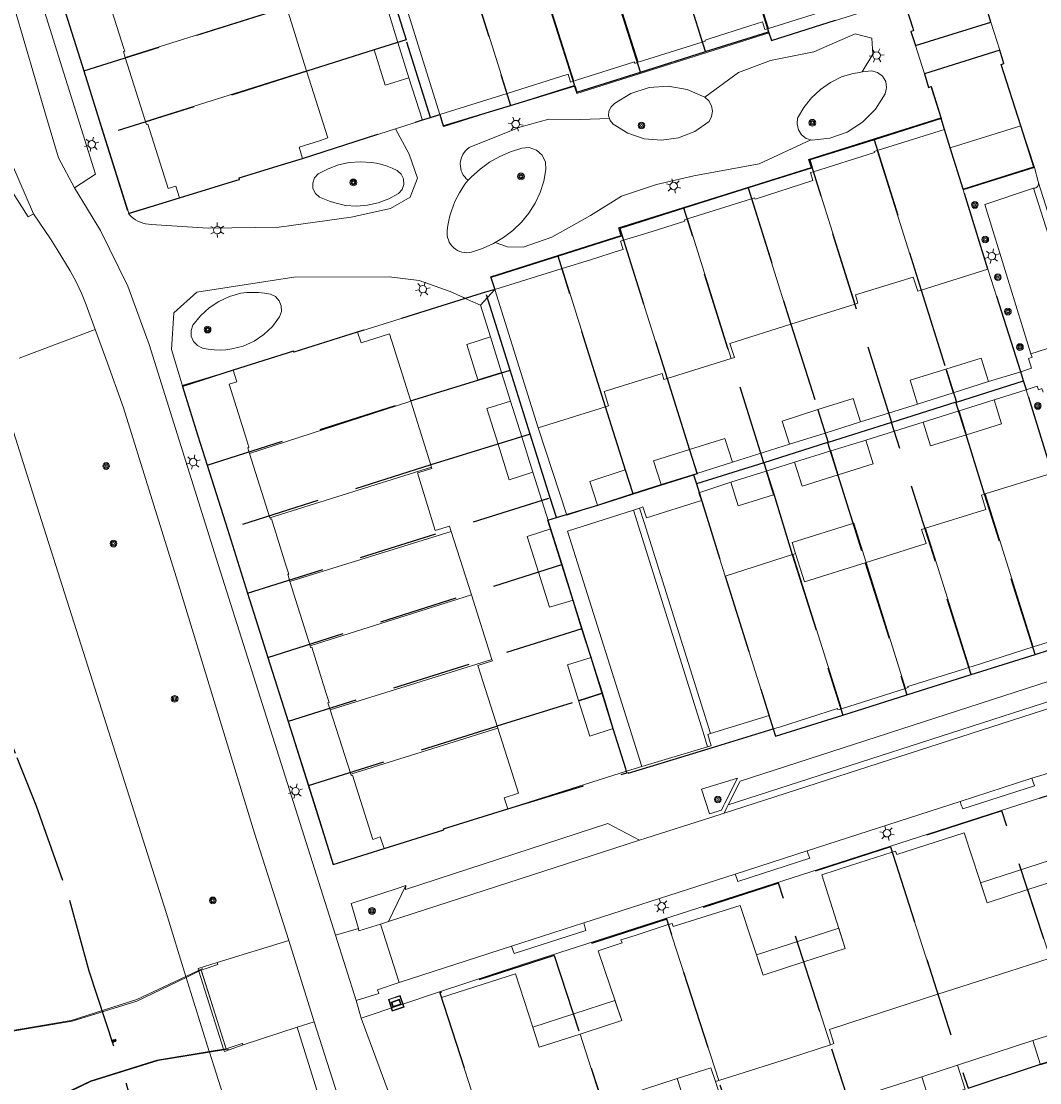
# Model space of a CAD drawing. Header units: metres. Extents: x 89872 to 94585, y 463299 to 469000.
# Tile 156 of 230: x 90868 to 90950, y 465826 to 465911. Entities that reach past the tile are written whole.
import ezdxf
from ezdxf.enums import TextEntityAlignment as Align

# ---------------------------------------------------------------- set-up
doc = ezdxf.new("R2010")
doc.units = ezdxf.units.M
doc.linetypes.add('HIDDEN', pattern=[9.525, 6.35, -3.175])
doc.layers.get('0').update_dxf_attribs({"linetype": 'CONTINUOUS'})
for name, color, linetype, lineweight in [('B-WE-BV-LEUNING-G', 251, 'CONTINUOUS', 13), ('B-WE-GK-BESCHOEIING_DAMWAND-G', 251, 'CONTINUOUS', 13), ('B-WE-GR-BEPLANTING_CULTUUR-G', 251, 'CONTINUOUS', 13), ('B-WE-GR-BOOM-S', 251, 'CONTINUOUS', 13), ('B-WE-IE-TERREINAFSCHEIDING-G', 251, 'CONTINUOUS', 13), ('B-WE-KL-ET_LS_OV_LICHTMAST-S', 251, 'CONTINUOUS', 13), ('B-WE-KL-ET_LS_SR_BORD-S', 251, 'CONTINUOUS', 13), ('B-WE-KW-KUNSTWERK-GV', 251, 'CONTINUOUS', 13), ('B-WE-KW-KUNSTWERK_STEIGER-G', 251, 'CONTINUOUS', 13), ('B-WE-OG-TOPOGRAFIE_BEBOUWING-GV', 251, 'CONTINUOUS', 13), ('B-WE-OG-TOPOGRAFIE_BEBOUWING_LUIFEL-GV', 251, 'CONTINUOUS', 13), ('B-WE-OG-TOPOGRAFIE_HUISNUMMER-T25', 251, 'CONTINUOUS', 13), ('B-WE-VH-VERHARDING-GV', 251, 'CONTINUOUS', 13), ('B_OVERBOUWLIJN_LIJN_0', 251, 'CONTINUOUS', 13), ('Percelen', 10, 'HIDDEN', 25), ('S_GBKN_SYMBOOL_GV_GROOT_1', 251, 'CONTINUOUS', 13)]:
    doc.layers.add(name, color=color, linetype=linetype, lineweight=lineweight)
doc.styles.get("Standard").update_dxf_attribs({"font": 'isocp.shx'})

# ---------------------------------------------------------------- blocks, each defined once
blk = doc.blocks.new('Q_LICHTMAST')
for points in [[(-0.26, 0.15), (-0.52, 0.3)], [(0, 0.3), (0, 0.6)], [(0.26, 0.15), (0.52, 0.3)], [(-0.26, -0.15), (-0.52, -0.3)], [(0, -0.3), (0, -0.6)], [(0.26, -0.15), (0.52, -0.3)]]:
    blk.add_lwpolyline(points)
blk.add_circle((0, 0), 0.3)
blk = doc.blocks.new('Q_STRAATNAAMBORD')
for points in [[(-0.5, 0.5), (0.5, 0.5), (0.5, -0.5), (-0.5, -0.5)], [(-0.369, 0.22), (0.358, 0.22), (0.358, -0.214), (-0.369, -0.214)]]:
    blk.add_lwpolyline(points, close=True)
for points in [[(-0.442, 0.464), (0.438, 0.464, -0.414214), (0.459, 0.442), (0.459, -0.437, -0.414214), (0.438, -0.459), (-0.442, -0.459, -0.414214), (-0.463, -0.437), (-0.463, 0.442), (-0.463, 0.444), (-0.463, 0.446), (-0.463, 0.448), (-0.462, 0.45), (-0.461, 0.451), (-0.46, 0.453), (-0.459, 0.455), (-0.458, 0.456), (-0.457, 0.457), (-0.456, 0.459), (-0.454, 0.46), (-0.453, 0.461), (-0.451, 0.462), (-0.449, 0.462), (-0.447, 0.463), (-0.446, 0.463), (-0.444, 0.464), (-0.442, 0.464)], [(-0.287, 0.16), (0.281, 0.16, -0.414214), (0.303, 0.139), (0.303, -0.134, -0.414214), (0.281, -0.156), (-0.287, -0.156, -0.414214), (-0.308, -0.134), (-0.308, 0.139), (-0.308, 0.14), (-0.308, 0.142), (-0.307, 0.144), (-0.307, 0.146), (-0.306, 0.148), (-0.305, 0.149), (-0.304, 0.151), (-0.303, 0.152), (-0.302, 0.154), (-0.3, 0.155), (-0.299, 0.156), (-0.297, 0.157), (-0.296, 0.158), (-0.294, 0.159), (-0.292, 0.159), (-0.29, 0.16), (-0.288, 0.16), (-0.287, 0.16)]]:
    blk.add_lwpolyline(points, format="xyb")
blk = doc.blocks.new('Q_BOOM')
for radius in [0.27, 0.18, 0.09]:
    blk.add_circle((0, 0), radius)
blk = doc.blocks.new('S_GBKN_SYMBOOL_GV_GROOT')
for points in [[(-0.1875, 0.03125), (-0.09375, 0.09375)], [(-0.1875, -0.0625), (0.0625, 0.09375)], [(-0.1875, 0.09375), (0.125, -0.09375)], [(-0.1875, 0), (-0.03125, -0.09375)], [(-0.125, -0.09375), (0.1875, 0.09375)], [(-0.0625, 0.09375), (0.1875, -0.0625)], [(0.03125, -0.09375), (0.1875, 0)], [(0.09375, 0.09375), (0.1875, 0.03125)]]:
    blk.add_lwpolyline(points)

msp = doc.modelspace()

# ---------------------------------------------------------------- linework, layer by layer
at = {"layer": 'B-WE-BV-LEUNING-G'}
for p, q in [((90882.41, 465834.603), (90881.393, 465834.12)), ((90882.728, 465834.754), (90882.41, 465834.603)), ((90883.286, 465828.022), (90884.438, 465828.207)), ((90884.438, 465828.207), (90884.802, 465828.265)), ((90879.171, 465827.361), (90883.286, 465828.022))]:
    msp.add_line(p, q, dxfattribs=at)
for points in [[(90881.393, 465834.12), (90877.448, 465832.247), (90872.167, 465830.562), (90866.799, 465829.674)], [(90868.816, 465823.28), (90873.758, 465825.684), (90879.171, 465827.361)]]:
    msp.add_lwpolyline(points, dxfattribs=at)
at = {"layer": 'B-WE-GK-BESCHOEIING_DAMWAND-G'}
for p, q in [((90943.41, 465826.986), (90949.473, 465828.963)), ((90934.403, 465824.078), (90940.528, 465826.056))]:
    msp.add_line(p, q, dxfattribs=at)
at = {"layer": 'B-WE-GR-BEPLANTING_CULTUUR-G'}
for p, q in [((90876.791, 465895.441), (90880.866, 465896.683)), ((90948.486, 465882.703), (90945.855, 465890.951)), ((90866.068, 465882.48), (90869.247, 465872.447)), ((90951.004, 465874.564), (90948.934, 465881.256)), ((90881.393, 465834.12), (90881.419, 465834.037)), ((90881.419, 465834.037), (90883.267, 465828.082)), ((90883.267, 465828.082), (90883.286, 465828.022))]:
    msp.add_line(p, q, dxfattribs=at)
for points in [[(90935.755, 465906.79), (90935.516, 465906.756), (90935.028, 465906.66), (90934.547, 465906.535), (90934.073, 465906.383), (90933.193, 465905.941), (90932.385, 465905.377), (90931.666, 465904.703), (90931.051, 465903.933), (90930.553, 465903.083), (90930.507, 465902.609), (90930.621, 465902.145), (90930.88, 465901.745), (90931.256, 465901.453), (90931.627, 465901.328)], [(90915.432, 465903.038), (90915.477, 465902.898), (90915.721, 465902.601), (90916.906, 465901.866), (90918.228, 465901.425), (90919.616, 465901.301), (90920.995, 465901.501), (90922.291, 465902.013), (90923.434, 465902.811), (90923.642, 465903.202), (90923.712, 465903.64), (90923.635, 465904.076), (90923.421, 465904.464), (90923.099, 465904.755)], [(90906.245, 465893.091), (90906.915, 465893.491), (90907.672, 465894.062), (90908.363, 465894.711), (90908.966, 465895.441), (90909.471, 465896.242), (90909.868, 465897.101), (90910.151, 465898.005), (90910.316, 465898.937), (90910.287, 465899.548), (90910.024, 465900.1), (90909.567, 465900.507), (90908.989, 465900.707), (90908.379, 465900.667), (90907.483, 465900.379), (90906.622, 465900), (90905.804, 465899.534), (90905.039, 465898.986), (90904.334, 465898.362), (90904.066, 465898.081)], [(90898.367, 465898.872), (90897.972, 465899.068), (90897.562, 465899.231), (90897.14, 465899.361), (90896.71, 465899.458), (90896.273, 465899.519), (90895.39, 465899.571), (90894.507, 465899.502), (90893.643, 465899.313), (90892.812, 465899.008), (90892.031, 465898.592), (90891.731, 465898.269), (90891.581, 465897.855), (90891.603, 465897.415), (90891.795, 465897.019), (90892.126, 465896.728), (90892.53, 465896.557), (90892.94, 465896.405), (90893.358, 465896.271), (90893.78, 465896.157), (90894.208, 465896.061), (90895.098, 465896.013), (90895.986, 465896.086), (90896.856, 465896.28), (90897.692, 465896.591), (90898.477, 465897.013), (90898.764, 465897.341), (90898.906, 465897.753), (90898.88, 465898.188), (90898.691, 465898.581), (90898.367, 465898.872)], [(90882.725, 465884.594), (90883.19, 465884.508), (90883.661, 465884.458), (90884.133, 465884.446), (90884.606, 465884.469), (90885.075, 465884.53), (90885.998, 465884.767), (90886.867, 465885.156), (90887.659, 465885.686), (90888.35, 465886.341), (90888.922, 465887.103), (90889.071, 465887.531), (90889.06, 465887.985), (90888.89, 465888.405), (90888.583, 465888.739), (90888.178, 465888.943), (90887.71, 465889.016), (90887.238, 465889.059), (90886.764, 465889.074), (90886.291, 465889.059), (90885.819, 465889.015), (90884.906, 465888.754), (90884.044, 465888.357), (90883.253, 465887.832), (90882.552, 465887.192), (90881.957, 465886.452), (90881.809, 465886.017), (90881.824, 465885.558), (90881.999, 465885.133), (90882.313, 465884.798), (90882.725, 465884.594)], [(90869.247, 465872.447), (90879.801, 465839.25), (90881.393, 465834.12)], [(90922.828, 465849.147), (90923.483, 465847.171), (90924.43, 465847.485), (90924.608, 465847.824), (90924.711, 465848.035), (90925.718, 465850.035), (90922.828, 465849.147)], [(90883.286, 465828.022), (90883.653, 465826.84), (90887.013, 465816.275), (90888.081, 465814.685), (90888.472, 465813.471), (90887.04, 465809.336)]]:
    msp.add_lwpolyline(points, dxfattribs=at)
at = {"layer": 'B-WE-IE-TERREINAFSCHEIDING-G'}
for p, q in [((90898.226, 465902.222), (90890.764, 465899.845)), ((90949.583, 465899.102), (90943.866, 465897.316)), ((90895.194, 465885.877), (90903.834, 465888.598)), ((90881.102, 465881.587), (90885.182, 465882.826)), ((90901.928, 465832.414), (90901.775, 465832.883))]:
    msp.add_line(p, q, dxfattribs=at)
at = {"layer": 'B-WE-KW-KUNSTWERK-GV'}
for p, q in [((90883.965, 465835.06), (90883.912, 465835.227)), ((90881.419, 465834.037), (90877.455, 465832.132)), ((90882.435, 465834.525), (90881.419, 465834.037)), ((90882.41, 465834.603), (90882.435, 465834.525)), ((90882.625, 465834.616), (90882.435, 465834.525)), ((90882.435, 465834.525), (90884.417, 465828.274)), ((90884.627, 465828.309), (90882.625, 465834.616)), ((90952.349, 465829.901), (90949.473, 465828.963)), ((90883.267, 465828.082), (90884.417, 465828.274)), ((90884.417, 465828.274), (90884.627, 465828.309)), ((90884.417, 465828.274), (90884.438, 465828.207)), ((90943.41, 465826.986), (90940.528, 465826.056))]:
    msp.add_line(p, q, dxfattribs=at)
for points in [[(90883.912, 465835.227), (90882.367, 465834.738), (90882.41, 465834.603)], [(90882.625, 465834.616), (90882.787, 465834.674), (90883.965, 465835.06)], [(90884.627, 465828.309), (90884.559, 465828.524), (90882.64, 465834.569), (90882.625, 465834.616)], [(90877.455, 465832.132), (90872.242, 465830.509), (90866.835, 465829.6)], [(90868.807, 465823.362), (90873.741, 465825.727), (90879.052, 465827.378), (90883.267, 465828.082)], [(90884.438, 465828.207), (90884.481, 465828.072), (90886.002, 465828.622)], [(90886.002, 465828.622), (90885.925, 465828.725), (90884.627, 465828.309)]]:
    msp.add_lwpolyline(points, dxfattribs=at)
at = {"layer": 'B-WE-KW-KUNSTWERK_STEIGER-G'}
for points in [[(90949.473, 465828.963), (90950.079, 465827.022), (90953.008, 465827.946), (90952.349, 465829.901)], [(90940.528, 465826.056), (90941.15, 465824.115), (90944.023, 465825.05), (90943.41, 465826.986)]]:
    msp.add_lwpolyline(points, dxfattribs=at)
at = {"layer": 'B-WE-OG-TOPOGRAFIE_BEBOUWING-GV'}
for p, q in [((90928.208, 465910.277), (90924.685, 465921.468)), ((90917.74, 465907.563), (90913.845, 465919.959)), ((90922.892, 465909.181), (90919.703, 465919.324)), ((90908.687, 465918.348), (90912.557, 465906.045)), ((90903.348, 465917.351), (90907.205, 465905.063)), ((90897.961, 465915.654), (90901.794, 465903.368)), ((90876.519, 465907.955), (90889.47, 465912.026)), ((90940.021, 465908.908), (90946.089, 465910.798)), ((90899.31, 465906.32), (90898.43, 465909.165)), ((90917.74, 465907.563), (90922.892, 465909.181)), ((90946.796, 465908.527), (90940.741, 465906.641)), ((90891.088, 465906.884), (90878.144, 465902.812)), ((90901.794, 465903.368), (90907.205, 465905.063)), ((90942.064, 465903.104), (90942.357, 465902.173)), ((90942.357, 465902.173), (90936.952, 465900.474)), ((90942.357, 465902.173), (90942.809, 465900.701)), ((90943.866, 465897.316), (90942.809, 465900.701)), ((90940.479, 465889.262), (90936.952, 465900.474)), ((90935.173, 465888.137), (90931.827, 465898.77)), ((90945.855, 465890.951), (90943.866, 465897.316)), ((90926.854, 465896.585), (90921.697, 465894.982)), ((90930.021, 465886.517), (90926.854, 465896.585)), ((90925.227, 465883.761), (90921.697, 465894.982)), ((90916.572, 465893.281), (90920.069, 465882.164)), ((90911.631, 465890.991), (90906.208, 465889.305)), ((90915.123, 465879.89), (90911.631, 465890.991)), ((90940.479, 465889.262), (90945.855, 465890.951)), ((90906.208, 465889.305), (90909.705, 465878.194)), ((90930.021, 465886.517), (90935.173, 465888.137)), ((90905.869, 465885.499), (90903.961, 465884.9)), ((90906.768, 465882.637), (90905.869, 465885.499)), ((90920.069, 465882.164), (90925.227, 465883.761)), ((90942.473, 465882.91), (90943.07, 465881.014)), ((90943.07, 465881.014), (90945.906, 465881.905)), ((90940.186, 465880.107), (90943.07, 465881.014)), ((90886.506, 465876.143), (90899.46, 465880.338)), ((90901.133, 465875.04), (90899.46, 465880.338)), ((90908.389, 465877.476), (90907.491, 465880.338)), ((90946.353, 465880.434), (90943.529, 465879.556)), ((90909.705, 465878.194), (90915.123, 465879.89)), ((90932.175, 465879.655), (90932.768, 465877.772)), ((90943.529, 465879.556), (90940.637, 465878.656)), ((90944.13, 465877.644), (90943.529, 465879.556)), ((90932.768, 465877.772), (90935.622, 465878.664)), ((90929.9, 465876.876), (90932.768, 465877.772)), ((90908.389, 465877.476), (90906.475, 465876.875)), ((90909.285, 465874.623), (90908.389, 465877.476)), ((90886.506, 465876.143), (90888.145, 465870.954)), ((90922.466, 465874.532), (90921.866, 465876.44)), ((90933.22, 465876.333), (90930.313, 465875.425)), ((90933.82, 465874.425), (90933.22, 465876.333)), ((90901.133, 465875.04), (90888.145, 465870.954)), ((90922.466, 465874.532), (90925.312, 465875.424)), ((90919.582, 465873.628), (90922.466, 465874.532)), ((90928.023, 465874.711), (90925.182, 465873.83)), ((90951.004, 465874.564), (90945.64, 465872.884)), ((90914.474, 465871.985), (90917.317, 465872.919)), ((90949.498, 465860.59), (90945.64, 465872.884)), ((90902.724, 465869.869), (90889.755, 465865.842)), ((90904.344, 465864.762), (90902.724, 465869.869)), ((90911.624, 465867.203), (90910.72, 465870.065)), ((90944.353, 465858.952), (90940.836, 465870.133)), ((90930.397, 465868.091), (90930.18, 465868.022)), ((90934.08, 465855.62), (90930.18, 465868.022)), ((90939.227, 465857.253), (90936.052, 465867.375)), ((90911.624, 465867.203), (90909.717, 465866.601)), ((90912.528, 465864.343), (90911.624, 465867.203)), ((90889.755, 465865.842), (90891.366, 465860.689)), ((90924.739, 465866.277), (90928.257, 465855.092)), ((90891.366, 465860.689), (90904.344, 465864.762)), ((90905.987, 465859.579), (90904.344, 465864.762)), ((90949.498, 465860.59), (90954.863, 465862.291)), ((90914.861, 465856.89), (90913.961, 465859.752)), ((90905.987, 465859.579), (90892.974, 465855.533)), ((90934.08, 465855.62), (90939.227, 465857.253)), ((90914.861, 465856.89), (90912.953, 465856.29)), ((90915.732, 465854.033), (90914.861, 465856.89)), ((90892.974, 465855.533), (90894.646, 465850.355)), ((90928.257, 465855.092), (90928.599, 465854.003)), ((90894.646, 465850.355), (90906.461, 465854.067)), ((90941.828, 465832.676), (90938.154, 465844.094)), ((90950.848, 465835.585), (90949.068, 465841.092)), ((90920.16, 465838.277), (90924.231, 465825.749)), ((90933.204, 465828.627), (90931.065, 465835.287)), ((90914.857, 465823.968), (90913.079, 465829.483)), ((90923.956, 465825.661), (90924.231, 465825.749))]:
    msp.add_line(p, q, dxfattribs=at)
for points in [[(90946.089, 465910.798), (90945.726, 465911.963), (90945.514, 465911.895), (90943.976, 465916.797)], [(90874.89, 465913.118), (90874.97, 465912.862), (90875.075, 465912.895), (90876.415, 465908.671), (90876.48, 465908.467), (90876.371, 465908.425), (90876.519, 465907.955)], [(90939.061, 465912.659), (90939.807, 465910.311), (90939.872, 465910.093), (90939.661, 465910.025), (90940.021, 465908.908)], [(90891.088, 465906.884), (90891.04, 465907.036), (90889.47, 465912.026)], [(90928.208, 465910.277), (90933.079, 465911.812), (90933.122, 465911.712), (90933.391, 465911.798)], [(90922.892, 465909.181), (90923.129, 465909.256), (90923.119, 465909.349), (90923.538, 465909.483), (90926.712, 465910.499), (90927.727, 465910.817), (90927.925, 465910.188), (90928.208, 465910.277)], [(90898.43, 465909.165), (90896.519, 465908.574), (90897.399, 465905.729), (90899.31, 465906.32)], [(90948.487, 465902.471), (90946.925, 465907.392), (90947.13, 465907.456), (90946.796, 465908.527)], [(90876.519, 465907.955), (90878.096, 465902.964), (90878.144, 465902.812)], [(90912.557, 465906.045), (90912.797, 465906.128), (90917.434, 465907.588), (90917.469, 465907.478), (90917.74, 465907.563)], [(90890.764, 465899.845), (90890.49, 465900.733), (90892.121, 465901.263), (90892.789, 465901.493), (90891.088, 465906.884)], [(90907.205, 465905.063), (90912.114, 465906.601), (90912.309, 465905.96), (90912.557, 465906.045)], [(90940.741, 465906.641), (90941.075, 465905.529), (90941.278, 465905.607), (90941.351, 465905.373), (90942.064, 465903.104)], [(90878.144, 465902.812), (90878.223, 465902.561), (90878.328, 465902.595), (90879.956, 465897.414), (90880.576, 465897.609), (90880.866, 465896.683)], [(90942.809, 465900.701), (90942.904, 465900.731), (90948.487, 465902.471)], [(90880.866, 465896.683), (90885.495, 465898.094), (90885.695, 465898.155), (90885.659, 465898.272), (90889.086, 465899.327), (90890.764, 465899.845)], [(90936.952, 465900.474), (90936.719, 465900.401), (90936.748, 465900.307), (90931.827, 465898.77)], [(90931.827, 465898.77), (90931.59, 465898.696), (90931.774, 465898.053), (90927.131, 465896.562), (90927.1, 465896.662), (90926.854, 465896.585)], [(90921.697, 465894.982), (90921.453, 465894.906), (90921.481, 465894.796), (90921.061, 465894.664), (90918.856, 465893.972), (90916.829, 465893.364), (90916.572, 465893.281)], [(90916.572, 465893.281), (90916.315, 465893.198), (90916.531, 465892.528), (90916.321, 465892.462), (90913.906, 465891.698), (90911.631, 465890.991)], [(90935.173, 465888.137), (90935.407, 465888.211), (90935.199, 465888.891), (90939.833, 465890.307), (90940.206, 465889.176), (90940.479, 465889.262)], [(90925.227, 465883.761), (90925.47, 465883.836), (90925.099, 465884.969), (90930.021, 465886.517)], [(90895.194, 465885.877), (90890.074, 465884.26), (90890.04, 465884.365), (90885.182, 465882.826)], [(90899.46, 465880.338), (90897.754, 465885.741), (90895.465, 465885.018), (90895.194, 465885.877)], [(90903.961, 465884.9), (90904.86, 465882.038), (90906.768, 465882.637)], [(90945.906, 465881.905), (90945.312, 465883.795), (90942.473, 465882.91)], [(90885.182, 465882.826), (90885.472, 465881.89), (90884.871, 465881.703), (90886.195, 465877.443), (90886.447, 465876.631), (90886.363, 465876.596), (90886.506, 465876.143)], [(90942.473, 465882.91), (90939.592, 465882.012), (90940.186, 465880.107)], [(90915.123, 465879.89), (90915.36, 465879.964), (90915.002, 465881.109), (90919.656, 465882.559), (90919.804, 465882.082), (90920.069, 465882.164)], [(90907.491, 465880.338), (90905.583, 465879.739), (90906.475, 465876.875)], [(90935.622, 465878.664), (90935.016, 465880.562), (90932.175, 465879.655)], [(90944.13, 465877.644), (90946.948, 465878.521), (90946.353, 465880.434)], [(90932.175, 465879.655), (90929.317, 465878.742), (90929.9, 465876.876)], [(90940.637, 465878.656), (90941.232, 465876.743), (90944.13, 465877.644)], [(90906.475, 465876.875), (90907.378, 465874.02), (90909.285, 465874.623)], [(90925.312, 465875.424), (90924.714, 465877.332), (90921.866, 465876.44)], [(90936.029, 465877.21), (90935.875, 465877.162), (90933.22, 465876.333)], [(90933.82, 465874.425), (90936.625, 465875.301), (90936.029, 465877.21)], [(90921.866, 465876.44), (90918.984, 465875.536), (90919.582, 465873.628)], [(90902.724, 465869.869), (90902.588, 465870.297), (90901.435, 465869.931), (90900.011, 465874.573), (90901.165, 465874.938), (90901.133, 465875.04)], [(90930.313, 465875.425), (90930.909, 465873.516), (90933.82, 465874.425)], [(90917.317, 465872.919), (90916.692, 465874.819), (90913.85, 465873.885), (90914.474, 465871.985)], [(90925.182, 465873.83), (90925.775, 465871.92), (90928.615, 465872.801), (90928.023, 465874.711)], [(90945.64, 465872.884), (90945.347, 465872.792), (90945.672, 465871.627), (90940.836, 465870.133)], [(90888.145, 465870.954), (90888.18, 465870.844), (90888.271, 465870.889), (90889.432, 465867.158), (90889.655, 465866.442), (90889.572, 465866.428), (90889.755, 465865.842)], [(90910.72, 465870.065), (90908.813, 465869.463), (90909.717, 465866.601)], [(90940.836, 465870.133), (90940.52, 465870.035), (90940.881, 465868.887), (90936.052, 465867.375)], [(90930.18, 465868.022), (90930.142, 465868.009), (90924.739, 465866.277)], [(90909.717, 465866.601), (90910.609, 465863.776), (90912.528, 465864.343)], [(90891.366, 465860.689), (90891.409, 465860.55), (90891.514, 465860.582), (90892.676, 465856.842), (90892.898, 465856.125), (90892.793, 465856.093), (90892.974, 465855.533)], [(90944.353, 465858.952), (90944.573, 465859.029), (90949.498, 465860.59)], [(90913.961, 465859.752), (90912.054, 465859.149), (90912.953, 465856.29)], [(90906.461, 465854.067), (90905.689, 465856.492), (90904.861, 465859.095), (90906.024, 465859.463), (90905.987, 465859.579)], [(90939.227, 465857.253), (90939.438, 465857.32), (90939.412, 465857.421), (90944.084, 465858.858), (90944.353, 465858.952)], [(90912.953, 465856.29), (90913.85, 465853.428), (90915.732, 465854.033)], [(90928.599, 465854.003), (90929.107, 465854.15), (90933.766, 465855.629), (90933.797, 465855.53), (90934.08, 465855.62)], [(90907.262, 465847.593), (90906.979, 465848.466), (90908.127, 465848.838), (90906.461, 465854.067)], [(90894.646, 465850.355), (90894.681, 465850.247), (90894.786, 465850.281), (90896.407, 465845.129), (90897.017, 465845.321), (90897.317, 465844.389)], [(90897.317, 465844.389), (90902.126, 465845.885), (90902.095, 465845.985), (90907.262, 465847.593)], [(90945.783, 465840.032), (90943.945, 465845.641), (90938.527, 465843.898), (90938.435, 465844.184), (90938.154, 465844.094)], [(90938.154, 465844.094), (90934.814, 465843.021), (90932.498, 465842.278), (90934.39, 465836.362)], [(90927.79, 465834.227), (90925.949, 465839.822), (90920.561, 465838.113), (90920.475, 465838.379), (90920.16, 465838.277)], [(90920.16, 465838.277), (90917.491, 465837.415), (90916.355, 465837.048), (90916.448, 465836.804), (90916.144, 465836.702), (90914.533, 465836.159), (90916.418, 465830.564)], [(90941.828, 465832.676), (90947.52, 465834.509), (90950.848, 465835.585)], [(90909.268, 465830.034), (90907.875, 465834.31), (90901.928, 465832.414)], [(90901.928, 465832.414), (90902.305, 465831.23), (90905.604, 465821.011)], [(90933.204, 465828.627), (90933.469, 465828.713), (90933.115, 465829.839), (90936.133, 465830.84), (90941.828, 465832.676)], [(90924.231, 465825.749), (90929.902, 465827.552), (90933.204, 465828.627)], [(90914.857, 465823.968), (90918.159, 465825.03), (90920.875, 465825.905)]]:
    msp.add_lwpolyline(points, dxfattribs=at)
at = {"layer": 'B-WE-OG-TOPOGRAFIE_BEBOUWING_LUIFEL-GV'}
for p, q in [((90952.379, 465842.161), (90949.068, 465841.092)), ((90945.254, 465841.647), (90945.783, 465840.032)), ((90949.068, 465841.092), (90945.783, 465840.032)), ((90927.259, 465835.842), (90927.79, 465834.227)), ((90934.39, 465836.362), (90931.065, 465835.287)), ((90931.065, 465835.287), (90927.79, 465834.227)), ((90920.875, 465825.905), (90923.59, 465826.779)), ((90923.59, 465826.779), (90923.956, 465825.661))]:
    msp.add_line(p, q, dxfattribs=at)
for points in [[(90936.052, 465867.375), (90935.077, 465870.525), (90930.119, 465868.989), (90930.397, 465868.091)], [(90936.052, 465867.375), (90931.099, 465865.824), (90930.397, 465868.091)], [(90952.379, 465842.161), (90951.861, 465843.781), (90945.254, 465841.647)], [(90934.39, 465836.362), (90933.872, 465837.98), (90927.259, 465835.842)], [(90916.418, 465830.564), (90915.875, 465832.175), (90909.268, 465830.034)], [(90913.079, 465829.483), (90909.795, 465828.418), (90909.268, 465830.034)], [(90916.418, 465830.564), (90913.479, 465829.612), (90913.079, 465829.483)], [(90920.875, 465825.905), (90922.019, 465822.351), (90924.734, 465823.226), (90923.956, 465825.661)]]:
    msp.add_lwpolyline(points, dxfattribs=at)
at = {"layer": 'B-WE-VH-VERHARDING-GV'}
for p, q in [((90864.715, 465933.892), (90876.791, 465895.441)), ((90898.43, 465909.165), (90897.705, 465911.504)), ((90900.395, 465902.913), (90899.31, 465906.32)), ((90901.794, 465903.368), (90900.395, 465902.913)), ((90898.226, 465902.222), (90900.395, 465902.913)), ((90949.583, 465899.102), (90948.487, 465902.471)), ((90949.526, 465897.452), (90953.329, 465885.411)), ((90953.95, 465885.086), (90949.917, 465897.868)), ((90876.791, 465895.441), (90876.828, 465895.324)), ((90906.208, 465889.305), (90905.068, 465888.043)), ((90905.068, 465888.043), (90903.834, 465888.598)), ((90905.869, 465885.499), (90905.068, 465888.043)), ((90874.103, 465886.098), (90867.989, 465883.797)), ((90953.329, 465885.411), (90949.311, 465884.152)), ((90945.906, 465881.905), (90948.486, 465882.703)), ((90948.934, 465881.256), (90948.486, 465882.703)), ((90907.491, 465880.338), (90906.768, 465882.637)), ((90948.934, 465881.256), (90946.353, 465880.434)), ((90935.622, 465878.664), (90940.186, 465880.107)), ((90940.637, 465878.656), (90936.029, 465877.21)), ((90909.705, 465878.194), (90912.011, 465871.176)), ((90925.312, 465875.424), (90929.9, 465876.876)), ((90930.313, 465875.425), (90928.023, 465874.711)), ((90910.72, 465870.065), (90909.285, 465874.623)), ((90917.317, 465872.919), (90919.582, 465873.628)), ((90925.182, 465873.83), (90922.627, 465872.967)), ((90922.823, 465872.347), (90922.627, 465872.967)), ((90912.011, 465871.176), (90914.474, 465871.985)), ((90912.074, 465869.903), (90917.371, 465871.58)), ((90917.371, 465871.58), (90917.839, 465871.741)), ((90924.739, 465866.277), (90922.823, 465872.347)), ((90918.046, 465850.987), (90912.074, 465869.903)), ((90913.961, 465859.752), (90912.528, 465864.343)), ((90959.105, 465858.925), (90924.98, 465847.901)), ((90924.639, 465847.238), (90959.79, 465858.563)), ((90923.551, 465853.636), (90928.257, 465855.092)), ((90916.813, 465850.599), (90915.732, 465854.033)), ((90923.317, 465852.558), (90918.046, 465850.987)), ((90907.262, 465847.593), (90916.813, 465850.599)), ((90916.813, 465850.599), (90918.046, 465850.987)), ((90943.614, 465848.182), (90949.391, 465850.057)), ((90949.391, 465850.057), (90949.497, 465849.731)), ((90943.614, 465848.182), (90931.315, 465844.216)), ((90917.853, 465845.07), (90897.68, 465838.539)), ((90925.542, 465842.338), (90931.315, 465844.216)), ((90931.315, 465844.216), (90931.414, 465843.933)), ((90925.542, 465842.338), (90913.372, 465838.418)), ((90897.68, 465838.539), (90899.078, 465841.414)), ((90899.078, 465841.414), (90898.371, 465841.182)), ((90897.031, 465838.309), (90897.68, 465838.539)), ((90898.526, 465833.628), (90897.031, 465838.309)), ((90907.569, 465836.554), (90913.372, 465838.418)), ((90913.372, 465838.418), (90913.457, 465838.109)), ((90895.25, 465837.976), (90893.425, 465837.434)), ((90883.912, 465835.227), (90889.656, 465837.014)), ((90889.656, 465837.014), (90891.702, 465830.479)), ((90893.425, 465837.434), (90895.063, 465832.167)), ((90907.569, 465836.554), (90898.526, 465833.628)), ((90901.775, 465832.883), (90895.488, 465830.771)), ((90895.488, 465830.771), (90895.063, 465832.167)), ((90890.331, 465830.032), (90886.002, 465828.622)), ((90890.331, 465830.032), (90891.702, 465830.479)), ((90895.885, 465812.241), (90890.331, 465830.032))]:
    msp.add_line(p, q, dxfattribs=at)
for points in [[(90872.431, 465897.483), (90874.138, 465898.567), (90863.232, 465933.275)], [(90852.141, 465929.828), (90853.175, 465928.317), (90855.183, 465926.523), (90859.942, 465923.497), (90864.599, 465918.44), (90867.612, 465911.907), (90870.094, 465903.408), (90871.143, 465899.897), (90872.431, 465897.483)], [(90869.14, 465895.393), (90867.375, 465899.484), (90865.732, 465904.669), (90864.531, 465908.885), (90863.463, 465911.729), (90861.652, 465915.198), (90859.171, 465918.613), (90857.676, 465919.932), (90854.716, 465921.997), (90851.491, 465924.673), (90850.826, 465925.581), (90849.438, 465927.473), (90849.17, 465927.956)], [(90901.794, 465903.368), (90902.112, 465902.4), (90912.608, 465905.696), (90912.807, 465905.066), (90928.263, 465909.932), (90928.471, 465909.311), (90939.061, 465912.659)], [(90935.755, 465906.79), (90936.613, 465908.223), (90936.516, 465909.506), (90935.183, 465909.853), (90931.87, 465908.404), (90928.388, 465907.706), (90925.812, 465906.741), (90923.099, 465904.755)], [(90859.497, 465908.24), (90860.183, 465907.307), (90860.784, 465906.508), (90861.995, 465904.93), (90863.185, 465903.333), (90866.085, 465899.255), (90868.703, 465895.135), (90869.14, 465895.393)], [(90931.627, 465901.328), (90931.708, 465901.301), (90933.147, 465901.473), (90934.531, 465901.961), (90935.771, 465902.746), (90936.804, 465903.788), (90937.579, 465905.034), (90937.708, 465905.516), (90937.641, 465906.012), (90937.389, 465906.442), (90936.989, 465906.742), (90936.505, 465906.865), (90936.009, 465906.825), (90935.755, 465906.79)], [(90923.099, 465904.755), (90923.093, 465904.761), (90921.681, 465905.377), (90920.163, 465905.639), (90918.627, 465905.53), (90917.161, 465905.058), (90915.849, 465904.25), (90915.562, 465903.994), (90915.391, 465903.649), (90915.361, 465903.265), (90915.432, 465903.038)], [(90915.432, 465903.038), (90913.094, 465902.958), (90910.559, 465903.006), (90908.218, 465902.359), (90904.161, 465900.706), (90904.009, 465900.59), (90903.872, 465900.457), (90903.752, 465900.309), (90903.65, 465900.147), (90903.567, 465899.975), (90903.505, 465899.794), (90903.465, 465899.608), (90903.447, 465899.418), (90903.451, 465899.227), (90903.478, 465899.038), (90903.527, 465898.853), (90903.597, 465898.675), (90903.687, 465898.507), (90903.796, 465898.35), (90903.923, 465898.208), (90904.066, 465898.081)], [(90942.064, 465903.104), (90931.424, 465899.759), (90931.653, 465899.117), (90924.316, 465896.814), (90916.159, 465894.254), (90916.347, 465893.649), (90905.883, 465890.317), (90906.208, 465889.305)], [(90876.828, 465895.324), (90876.989, 465895.168), (90877.16, 465895.03), (90877.342, 465894.907), (90877.534, 465894.801), (90877.734, 465894.711), (90877.942, 465894.64), (90878.155, 465894.587), (90878.372, 465894.552), (90878.591, 465894.537), (90883.181, 465894.245), (90888.879, 465894.325), (90894.668, 465895.131), (90897.832, 465895.817), (90899.406, 465896.733), (90900.001, 465898.26), (90899.336, 465900.174), (90898.226, 465902.222)], [(90906.245, 465893.091), (90907.248, 465892.745), (90908.487, 465892.698), (90910.793, 465893.519), (90913.899, 465895.255), (90916.392, 465896.818), (90919.216, 465897.739), (90922.216, 465898.442), (90927.461, 465899.417), (90931.627, 465901.328)], [(90949.917, 465897.868), (90949.907, 465897.918), (90949.879, 465897.99), (90949.583, 465899.102)], [(90904.066, 465898.081), (90903.82, 465897.762), (90903.592, 465897.431), (90903.381, 465897.088), (90903.188, 465896.734), (90903.015, 465896.371), (90902.861, 465895.999), (90902.727, 465895.619), (90902.613, 465895.233), (90902.519, 465894.841), (90902.447, 465894.445), (90902.395, 465894.046), (90902.383, 465893.856), (90902.394, 465893.665), (90902.428, 465893.478), (90902.484, 465893.295), (90902.561, 465893.121), (90902.659, 465892.958), (90902.776, 465892.807), (90902.91, 465892.671), (90903.06, 465892.553), (90903.222, 465892.453), (90903.396, 465892.374), (90903.577, 465892.316), (90903.764, 465892.28), (90903.955, 465892.267), (90904.145, 465892.277), (90904.333, 465892.31), (90905.239, 465892.61), (90906.101, 465893.005), (90906.245, 465893.091)], [(90893.425, 465837.434), (90883.835, 465867.724), (90878.427, 465884.886), (90876.73, 465889.579), (90874.516, 465894.06), (90872.431, 465897.483)], [(90949.311, 465884.152), (90945.613, 465896.127), (90949.526, 465897.452)], [(90949.526, 465897.452), (90949.619, 465897.457), (90949.708, 465897.486), (90949.786, 465897.535), (90949.85, 465897.603), (90949.895, 465897.685), (90949.918, 465897.775), (90949.917, 465897.868)], [(90869.14, 465895.393), (90870.512, 465893.366), (90871.053, 465892.513), (90872.086, 465890.8), (90872.573, 465889.917), (90873.005, 465889.012), (90873.366, 465888.084), (90874.103, 465886.098)], [(90903.834, 465888.598), (90903.69, 465888.663), (90902.623, 465889.152), (90900.133, 465890.032), (90897.74, 465890.325), (90890.071, 465890.304), (90882.262, 465889.086), (90880.432, 465887.434), (90880.223, 465884.481)], [(90889.656, 465837.014), (90886.915, 465845.615), (90880.603, 465866.212), (90876.365, 465879.796), (90874.954, 465883.76), (90874.103, 465886.098)], [(90880.223, 465884.481), (90881.087, 465881.636), (90881.102, 465881.587)], [(90948.486, 465882.703), (90949.363, 465882.979), (90949.113, 465883.776), (90949.401, 465883.866), (90949.311, 465884.152)], [(90881.102, 465881.587), (90893.222, 465843.105), (90897.317, 465844.389)], [(90950.282, 465881.06), (90950.193, 465881.346), (90949.904, 465881.257), (90949.817, 465881.533), (90948.934, 465881.256)], [(91048.108, 465876.294), (91035.023, 465873.162), (91023.628, 465870.239), (91016.509, 465868.381), (91005.139, 465865.244), (90998.148, 465863.266), (90986.364, 465859.884), (90980.264, 465858.069), (90968.198, 465854.322), (90961.884, 465852.263), (90932.376, 465842.752), (90908.444, 465835.059), (90901.775, 465832.883)], [(90917.371, 465871.58), (90922.968, 465853.749), (90923.317, 465852.558)], [(90917.839, 465871.741), (90918.123, 465871.838), (90918.406, 465870.97), (90922.823, 465872.347)], [(90923.551, 465853.636), (90918.212, 465870.595), (90917.839, 465871.741)], [(90924.98, 465847.901), (90925.938, 465849.805), (90957.217, 465859.921), (90959.105, 465858.925)], [(90961.341, 465853.871), (90950.366, 465850.327), (90949.391, 465850.057)], [(90923.317, 465852.558), (90923.605, 465852.644), (90923.336, 465853.56), (90923.551, 465853.636)], [(90949.497, 465849.731), (90949.592, 465849.439), (90943.828, 465847.567), (90943.713, 465847.899), (90943.614, 465848.182)], [(90924.98, 465847.901), (90924.875, 465847.688), (90924.639, 465847.238)], [(90924.639, 465847.238), (90923.576, 465846.886), (90918.358, 465845.229), (90917.853, 465845.07)], [(90917.853, 465845.07), (90915.292, 465846.396), (90899.048, 465841.088), (90899.078, 465841.414)], [(90931.414, 465843.933), (90931.53, 465843.604), (90925.752, 465841.746), (90925.642, 465842.055), (90925.542, 465842.338)], [(90898.371, 465841.182), (90894.686, 465839.97), (90895.25, 465837.976)], [(90895.25, 465837.976), (90895.29, 465837.772), (90897.031, 465838.309)], [(90913.457, 465838.109), (90913.541, 465837.806), (90907.763, 465835.944), (90907.569, 465836.554)], [(90895.063, 465832.167), (90896.889, 465832.75), (90896.783, 465833.031), (90898.526, 465833.628)], [(90877.455, 465832.132), (90872.23, 465830.512), (90866.835, 465829.6)], [(90895.488, 465830.771), (90897.658, 465824.886), (90899.649, 465818.88), (90901.429, 465813.543)], [(90891.702, 465830.479), (90896.945, 465814.036), (90897.734, 465811.917)]]:
    msp.add_lwpolyline(points, dxfattribs=at)
at = {"layer": 'B_OVERBOUWLIJN_LIJN_0'}
for p, q in [((90946.089, 465910.798), (90946.796, 465908.527)), ((90940.741, 465906.641), (90940.021, 465908.908))]:
    msp.add_line(p, q, dxfattribs=at)
at = {"layer": 'Percelen'}
for p, q in [((90921.523, 465931.238), (90928.221, 465910.013)), ((90917.929, 465906.782), (90911.245, 465928.001)), ((90900.995, 465924.774), (90907.476, 465904.097)), ((90897.462, 465914.559), (90899.097, 465909.371)), ((90871.562, 465912.039), (90873.183, 465906.877)), ((90923.15, 465908.421), (90928.221, 465910.013)), ((90901.063, 465903.135), (90899.097, 465909.371)), ((90917.929, 465906.782), (90923.15, 465908.421)), ((90873.183, 465906.877), (90874.803, 465901.717)), ((90907.476, 465904.097), (90912.64, 465905.676)), ((90942.085, 465903.039), (90936.696, 465901.342)), ((90936.696, 465901.342), (90931.534, 465899.716)), ((90938.12, 465878.626), (90931.534, 465899.716)), ((90926.575, 465897.473), (90921.417, 465895.843)), ((90921.417, 465895.843), (90916.278, 465894.219)), ((90927.835, 465875.394), (90921.417, 465895.843)), ((90907.448, 465882.833), (90905.48, 465889.092)), ((90909.065, 465877.689), (90907.448, 465882.833)), ((90943.314, 465880.259), (90948.721, 465881.958)), ((90943.285, 465880.25), (90938.12, 465878.626)), ((90943.314, 465880.259), (90943.285, 465880.25)), ((90938.103, 465878.621), (90933.016, 465877.022)), ((90938.103, 465878.621), (90938.12, 465878.626)), ((90944.493, 465858.369), (90938.103, 465878.621)), ((90910.674, 465872.572), (90909.065, 465877.689)), ((90932.963, 465877.006), (90927.835, 465875.394)), ((90933.016, 465877.022), (90932.963, 465877.006)), ((90883.106, 465875.201), (90884.728, 465870.051)), ((90927.835, 465875.394), (90922.416, 465873.691)), ((90922.189, 465874.416), (90922.416, 465873.691)), ((90886.35, 465864.9), (90910.674, 465872.572)), ((90911.173, 465870.983), (90910.674, 465872.572)), ((90884.728, 465870.051), (90886.35, 465864.9)), ((90887.975, 465859.75), (90911.606, 465867.203)), ((90913.226, 465862.052), (90889.603, 465854.601)), ((90887.975, 465859.75), (90889.603, 465854.601)), ((90944.493, 465858.369), (90949.642, 465859.994)), ((90939.343, 465856.744), (90944.493, 465858.369)), ((90934.193, 465855.118), (90939.343, 465856.744)), ((90889.603, 465854.601), (90891.231, 465849.452)), ((90956.003, 465850.357), (90946.967, 465847.432)), ((90946.967, 465847.432), (90938.021, 465844.535)), ((90953.297, 465828.076), (90946.967, 465847.432)), ((90938.021, 465844.535), (90929.011, 465841.619)), ((90938.021, 465844.535), (90944.25, 465825.141)), ((90929.011, 465841.619), (90920.033, 465838.712)), ((90935.266, 465822.233), (90929.011, 465841.619)), ((90920.033, 465838.712), (90910.985, 465835.783)), ((90926.284, 465819.326), (90920.033, 465838.712)), ((90910.985, 465835.783), (90917.336, 465816.481))]:
    msp.add_line(p, q, dxfattribs=at)
for points in [[(90844.26, 465943.944), (90847.68, 465931.763), (90847.722, 465931.612), (90851.515, 465917.758), (90851.783, 465916.78), (90851.857, 465916.486), (90853.798, 465908.736), (90853.867, 465908.461), (90857.977, 465890.27), (90859.764, 465881.467), (90862.333, 465871.91), (90863.027, 465867.74), (90863.689, 465863.766), (90865.374, 465857.964), (90867.812, 465851.705), (90869.352, 465847.834), (90872.032, 465840.248), (90873.579, 465834.568), (90876.597, 465825.496), (90878.668, 465818.223), (90880.257, 465812.999), (90882.172, 465806.707), (90883.905, 465801.062), (90884.706, 465798.268)], [(90923.15, 465908.421), (90919.731, 465919.333), (90917.265, 465927.039), (90916.449, 465929.64)], [(90912.64, 465905.676), (90908.62, 465918.328), (90906.965, 465923.777), (90906.148, 465926.397)], [(90939.061, 465912.659), (90939.807, 465910.311), (90939.872, 465910.093), (90939.661, 465910.025), (90940.021, 465908.908), (90946.089, 465910.798), (90945.726, 465911.963), (90945.514, 465911.895), (90943.976, 465916.797), (90942.964, 465920.14), (90937.266, 465918.385)], [(90873.183, 465906.877), (90889.477, 465912.003), (90894.88, 465913.757), (90897.462, 465914.559)], [(90928.221, 465910.013), (90928.445, 465909.304), (90933.61, 465910.936)], [(90899.097, 465909.371), (90896.519, 465908.574), (90891.102, 465906.84), (90874.803, 465901.717)], [(90943.851, 465897.365), (90949.55, 465899.153), (90948.487, 465902.471), (90946.925, 465907.392), (90947.13, 465907.456), (90946.796, 465908.527), (90940.741, 465906.641), (90941.075, 465905.529), (90941.278, 465905.607), (90942.085, 465903.039)], [(90912.64, 465905.676), (90912.801, 465905.172), (90917.929, 465906.782)], [(90901.063, 465903.135), (90901.794, 465903.368), (90902.081, 465902.447), (90907.476, 465904.097)], [(90874.803, 465901.717), (90876.785, 465895.402), (90880.866, 465896.683), (90885.495, 465898.094), (90885.695, 465898.155), (90885.659, 465898.272), (90889.086, 465899.327), (90890.764, 465899.845), (90900.331, 465902.901), (90901.063, 465903.135)], [(90943.851, 465897.365), (90942.809, 465900.701), (90942.357, 465902.173), (90942.085, 465903.039)], [(90936.696, 465901.342), (90940.491, 465889.266), (90942.487, 465882.893), (90943.314, 465880.259)], [(90931.534, 465899.716), (90931.712, 465899.097), (90926.575, 465897.473)], [(90926.575, 465897.473), (90930.016, 465886.516), (90932.19, 465879.646), (90933.016, 465877.022)], [(90948.721, 465881.958), (90948.484, 465882.7), (90945.855, 465890.952), (90943.851, 465897.365)], [(90916.278, 465894.219), (90916.253, 465894.211), (90916.443, 465893.615), (90911.31, 465891.983)], [(90916.278, 465894.219), (90920.064, 465882.163), (90921.879, 465876.414), (90922.477, 465874.506), (90922.189, 465874.416)], [(90911.31, 465891.983), (90905.906, 465890.265), (90906.208, 465889.305), (90905.48, 465889.092)], [(90917.348, 465872.898), (90916.724, 465874.802), (90915.107, 465879.885), (90911.31, 465891.983)], [(90905.48, 465889.092), (90904.773, 465888.885), (90895.154, 465885.869), (90890.074, 465884.26), (90890.04, 465884.365), (90885.182, 465882.826), (90881.117, 465881.521), (90882.362, 465877.562), (90883.106, 465875.201)], [(90883.106, 465875.201), (90899.439, 465880.353), (90904.841, 465882.025), (90907.448, 465882.833)], [(90949.642, 465859.994), (90955.049, 465861.7), (90951.004, 465874.564), (90948.945, 465881.255), (90948.721, 465881.958)], [(90949.642, 465859.994), (90945.58, 465872.865), (90944.105, 465877.622), (90943.285, 465880.25)], [(90909.065, 465877.689), (90906.466, 465876.873), (90901.079, 465875.208), (90884.728, 465870.051)], [(90932.963, 465877.006), (90933.782, 465874.394), (90935.994, 465867.357), (90939.343, 465856.744)], [(90927.835, 465875.394), (90928.658, 465872.793), (90930.127, 465868.005), (90934.193, 465855.118)], [(90917.348, 465872.898), (90919.611, 465873.608), (90922.189, 465874.416)], [(90922.416, 465873.691), (90924.738, 465866.277), (90928.595, 465854.015)], [(90911.173, 465870.983), (90914.494, 465871.972), (90917.348, 465872.898)], [(90911.606, 465867.203), (90910.48, 465870.777), (90911.173, 465870.983)], [(90913.226, 465862.052), (90912.512, 465864.327), (90911.606, 465867.203)], [(90886.35, 465864.9), (90887.172, 465862.291), (90887.975, 465859.75)], [(90914.849, 465856.864), (90913.955, 465859.728), (90913.226, 465862.052)], [(90891.231, 465849.452), (90906.397, 465854.236), (90912.94, 465856.268), (90914.849, 465856.864)], [(90916.829, 465850.475), (90916.742, 465850.784), (90915.742, 465853.999), (90914.849, 465856.864)], [(90928.595, 465854.015), (90928.785, 465853.412), (90934.193, 465855.118)], [(90916.829, 465850.475), (90916.929, 465850.503), (90916.948, 465850.447), (90919.578, 465851.253), (90923.705, 465852.517), (90928.595, 465854.015)], [(90891.231, 465849.452), (90891.986, 465847.063), (90893.236, 465843.107), (90897.317, 465844.389), (90902.126, 465845.885), (90902.095, 465845.985), (90907.262, 465847.593), (90916.829, 465850.475)], [(90910.985, 465835.783), (90901.796, 465832.808), (90905.616, 465820.971), (90905.493, 465820.931), (90907.306, 465815.419), (90907.956, 465813.443), (90914.195, 465815.38), (90916.953, 465816.359), (90917.336, 465816.481)], [(90944.25, 465825.141), (90950.088, 465827.062), (90952.94, 465827.961), (90953.297, 465828.076)]]:
    msp.add_lwpolyline(points, dxfattribs=at)

# ---------------------------------------------------------------- block references
at = {"layer": 'B-WE-GR-BOOM-S'}
for p, rotation in [((90918.005, 465902.48), 161.5520500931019), ((90931.739, 465902.706), 59.63471522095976), ((90894.846, 465897.915), 4.468166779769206), ((90908.325, 465898.395), 72.61710917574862), ((90944.8, 465896.101), 107.3535120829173), ((90945.639, 465893.329), 107.3535120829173), ((90946.644, 465890.302), 107.6919767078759), ((90947.457, 465887.533), 107.6919767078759), ((90883.137, 465886.085), 51.1988373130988), ((90948.426, 465884.683), 107.6919767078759), ((90949.866, 465879.951), 107.1881229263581), ((90874.985, 465875.125), 107.327122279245), ((90875.568, 465868.893), 107.327122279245), ((90880.489, 465856.413), 107.037808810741), ((90924.144, 465848.333), 63.2747453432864), ((90883.551, 465840.223), 107.2440732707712), ((90896.348, 465839.378), 18.20608453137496)]:
    msp.add_blockref('Q_BOOM', p, dxfattribs=dict(at, rotation=rotation))
at = {"layer": 'B-WE-KL-ET_LS_OV_LICHTMAST-S'}
for p, rotation in [((90936.905, 465908.108), 94.32356787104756), ((90907.899, 465902.599), 22.16814021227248), ((90873.824, 465900.974), 107.4438401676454), ((90920.595, 465897.624), 13.18834767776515), ((90883.911, 465894.079), 0.8043806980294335), ((90946.171, 465891.988), 107.3535120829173), ((90900.434, 465889.331), 160.5358963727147), ((90881.977, 465875.445), 107.4904103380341), ((90890.199, 465848.993), 107.5681068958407), ((90937.74, 465845.619), 17.87270742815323), ((90919.631, 465839.748), 17.85393313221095)]:
    msp.add_blockref('Q_LICHTMAST', p, dxfattribs=dict(at, rotation=rotation))
at = {"layer": 'B-WE-KL-ET_LS_SR_BORD-S', "rotation": 18.56881083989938}
msp.add_blockref('Q_STRAATNAAMBORD', (90898.296, 465831.954), dxfattribs=at)
at = {"layer": 'S_GBKN_SYMBOOL_GV_GROOT_1', "rotation": 17.29330013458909}
msp.add_blockref('S_GBKN_SYMBOOL_GV_GROOT', (90875.606, 465828.936), dxfattribs=at)

# ---------------------------------------------------------------- texts
at = {"layer": 'B-WE-OG-TOPOGRAFIE_HUISNUMMER-T25'}
for s, rotation, p in [('37', 17.5, (90879.801, 465905.864)), ('32', 17.6, (90945.18, 465904.627)), ('39', 17.4, (90881.447, 465901.009)), ('30', 17.4, (90940.089, 465898.84)), ('28', 17.3, (90935.126, 465897.181)), ('26', 17.8, (90930.024, 465894.865)), ('24', 17.3, (90925.074, 465893.414)), ('22', 17.4, (90919.763, 465891.636)), ('20', 17.6, (90914.914, 465889.395)), ('18', 17.3, (90909.613, 465887.745)), ('41', 17.3, (90888.065, 465879.851)), ('43', 17.5, (90889.623, 465874.577)), ('45', 17.3, (90891.396, 465869.259)), ('47', 17.4, (90892.943, 465864.022)), ('8', 17.6, (90946.111, 465862.139)), ('10', 17.1, (90940.712, 465860.436)), ('49', 17.3, (90894.599, 465859.08)), ('12', 17.6, (90935.566, 465858.714)), ('14', 17.6, (90930.388, 465857.18)), ('51', 17.9, (90896.13, 465853.896)), ('53', 17.5, (90898.085, 465848.124)), ('23', 17.8, (90941.872, 465842.348)), ('25', 17.8, (90935.651, 465840.665)), ('27', 17.6, (90923.636, 465836.466)), ('29', 18.6, (90918.083, 465834.717)), ('31', 17.7, (90905.751, 465831.009))]:
    msp.add_text(s, height=0.0025, rotation=rotation, dxfattribs=at).set_placement(p, align=Align.MIDDLE)

doc.saveas('drawing.dxf')
